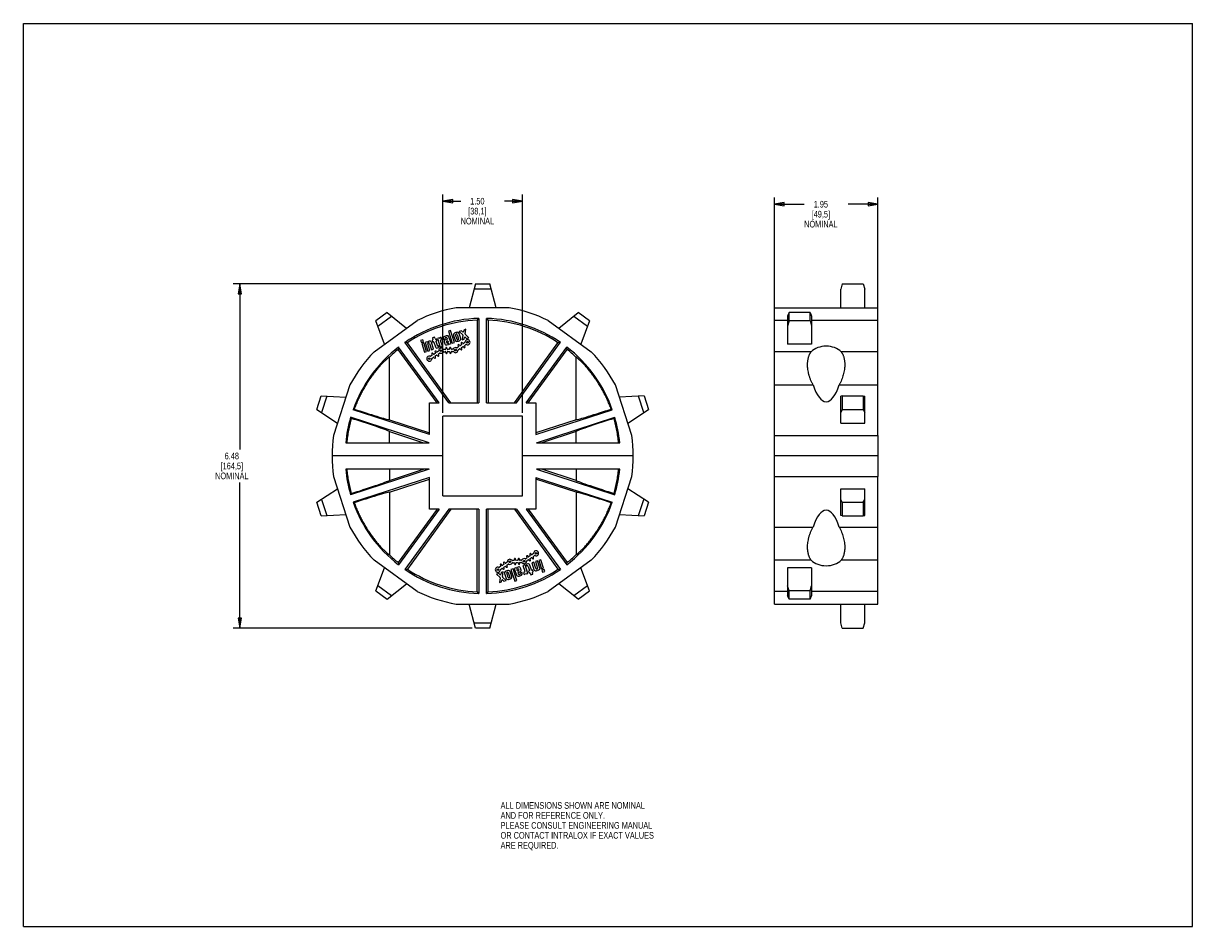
# Model space of a CAD drawing. Header units: inches. Extents: x 0 to 22, y 0 to 17.
import ezdxf

# ---------------------------------------------------------------- set-up
doc = ezdxf.new("R2010")
doc.units = ezdxf.units.IN
doc.header["$LTSCALE"] = 1.21
doc.header["$MEASUREMENT"] = 0
doc.layers.get('0').update_dxf_attribs({"linetype": 'CONTINUOUS'})
doc.layers.add('ALL_FEATURES', color=7, linetype='CONTINUOUS')
doc.styles.get("Standard").update_dxf_attribs({"font": 'txt', "width": 0.8})
doc.dimstyles.new('DIMSTYLE_1', dxfattribs={"dimtxt": 0.125, "dimasz": 0.1875, "dimexe": 0.18, "dimexo": 0.0625, "dimgap": 0.09, "dimtad": 0, "dimtih": 1, "dimtoh": 1, "dimzin": 4, "dimdsep": 46, "dimtxsty": 'STANDARD', "dimblk": 'CLOSED', "dimblk1": 'CLOSED', "dimblk2": 'CLOSED', "dimcen": 0.09, "dimadec": 0, "dimazin": 0, "dimtp": 0.01, "dimtm": 0.01, "dimtfac": 1, "dimtofl": 0, "dimtmove": 0, "dimatfit": 3, "dimldrblk": 'CLOSED', "dimfxl": 1, "dimtolj": 1, "dimtzin": 4, "dimarcsym": 0})

# ---------------------------------------------------------------- blocks, each defined once
blk = doc.blocks.new('_CLOSED')
at = {"color": 0, "linetype": 'BYBLOCK'}
for p, q in [((0, 0), (-1, 0.17)), ((-1, 0.17), (-1, -0.17)), ((-1, -0.17), (0, 0)), ((-1, 0), (0, 0))]:
    blk.add_line(p, q, dxfattribs=at)
blk = doc.blocks.new('*D0')
at = {"color": 3, "linetype": 'CONTINUOUS'}
for p, q in [((8.445, 12.097), (3.947, 12.097)), ((4.072, 12.097), (4.072, 8.983)), ((4.072, 5.62), (4.072, 8.358)), ((8.445, 5.62), (3.947, 5.62))]:
    blk.add_line(p, q, dxfattribs=at)
at = {"color": 3, "linetype": 'CONTINUOUS', "xscale": 0.1875, "yscale": 0.1875, "zscale": 0.1875}
for p, rotation in [((4.072, 12.097), 90), ((4.072, 5.62), 270)]:
    blk.add_blockref('_CLOSED', p, dxfattribs=dict(at, rotation=rotation))
at = {"color": 3, "linetype": 'CONTINUOUS', "insert": (3.922, 8.921), "char_height": 0.125, "width": 0.7, "attachment_point": 2, "line_spacing_factor": 0.9}
blk.add_mtext('6.48\\P[164,5]\\PNOMINAL', dxfattribs=at)
blk = doc.blocks.new('*D1')
at = {"color": 3, "linetype": 'CONTINUOUS'}
for p, q in [((14.13, 11.471), (14.13, 13.722)), ((16.08, 11.471), (16.08, 13.722)), ((14.13, 13.597), (14.692, 13.597)), ((16.08, 13.597), (15.517, 13.597))]:
    blk.add_line(p, q, dxfattribs=at)
at = {"color": 3, "linetype": 'CONTINUOUS', "xscale": 0.1875, "yscale": 0.1875, "zscale": 0.1875, "rotation": 180}
blk.add_blockref('_CLOSED', (14.13, 13.597), dxfattribs=at)
at = {"color": 3, "linetype": 'CONTINUOUS', "xscale": 0.1875, "yscale": 0.1875, "zscale": 0.1875}
blk.add_blockref('_CLOSED', (16.08, 13.597), dxfattribs=at)
at = {"color": 3, "linetype": 'CONTINUOUS', "insert": (15.005, 13.659), "char_height": 0.125, "width": 0.7, "attachment_point": 2, "line_spacing_factor": 0.9}
blk.add_mtext('1.95\\P[49,5]\\PNOMINAL', dxfattribs=at)
blk = doc.blocks.new('*D2')
at = {"color": 3, "linetype": 'CONTINUOUS'}
for p, q in [((7.892, 9.671), (7.892, 13.778)), ((7.892, 13.653), (8.229, 13.653)), ((9.392, 13.653), (9.054, 13.653)), ((9.392, 9.671), (9.392, 13.778))]:
    blk.add_line(p, q, dxfattribs=at)
at = {"color": 3, "linetype": 'CONTINUOUS', "xscale": 0.1875, "yscale": 0.1875, "zscale": 0.1875, "rotation": 180}
blk.add_blockref('_CLOSED', (7.892, 13.653), dxfattribs=at)
at = {"color": 3, "linetype": 'CONTINUOUS', "xscale": 0.1875, "yscale": 0.1875, "zscale": 0.1875}
blk.add_blockref('_CLOSED', (9.392, 13.653), dxfattribs=at)
at = {"color": 3, "linetype": 'CONTINUOUS', "insert": (8.542, 13.716), "char_height": 0.125, "width": 0.7, "attachment_point": 2, "line_spacing_factor": 0.9}
blk.add_mtext('1.50\\P[38,1]\\PNOMINAL', dxfattribs=at)

msp = doc.modelspace()

# ---------------------------------------------------------------- linework, layer by layer
at = {"color": 7, "linetype": 'CONTINUOUS'}
for p, q in [((0, 0), (0, 17)), ((0, 17), (22, 17)), ((22, 0), (22, 17)), ((8.508, 12.097), (8.387, 11.647)), ((8.803, 11.997), (8.481, 11.997)), ((8.508, 12.097), (8.776, 12.097)), ((8.897, 11.647), (8.776, 12.097)), ((15.406, 12.097), (15.38, 11.997)), ((15.38, 11.647), (15.38, 11.997)), ((15.406, 12.097), (15.803, 12.097)), ((15.803, 12.097), (15.83, 11.997)), ((15.83, 11.647), (15.83, 11.997)), ((6.847, 11.557), (6.63, 11.399)), ((6.667, 11.303), (6.928, 11.492)), ((6.847, 11.557), (7.209, 11.264)), ((9.142, 11.647), (8.142, 11.647)), ((8.568, 11.448), (8.568, 9.861)), ((8.716, 9.861), (8.716, 11.448)), ((10.075, 11.264), (10.437, 11.557)), ((10.356, 11.492), (10.617, 11.303)), ((10.654, 11.399), (10.437, 11.557)), ((14.13, 9.245), (14.13, 11.647)), ((14.13, 11.647), (16.08, 11.647)), ((14.406, 11.557), (14.38, 11.492)), ((14.38, 11.492), (14.38, 10.964)), ((14.406, 11.399), (14.406, 11.557)), ((14.803, 11.557), (14.406, 11.557)), ((14.803, 11.399), (14.803, 11.557)), ((14.803, 11.557), (14.83, 11.492)), ((14.83, 11.492), (14.83, 10.964)), ((16.08, 9.245), (16.08, 11.647)), ((6.599, 10.82), (7.408, 11.408)), ((6.797, 10.964), (6.63, 11.399)), ((8.288, 11.229), (8.283, 11.201)), ((8.328, 11.242), (8.288, 11.229)), ((8.312, 11.155), (8.328, 11.242)), ((8.536, 11.415), (8.536, 9.861)), ((8.748, 11.415), (8.748, 9.861)), ((9.876, 11.408), (10.685, 10.82)), ((10.654, 11.399), (10.487, 10.964)), ((14.38, 11.408), (14.13, 11.408)), ((14.406, 11.399), (14.38, 11.303)), ((14.803, 11.399), (14.406, 11.399)), ((14.803, 11.399), (14.83, 11.303)), ((16.08, 11.408), (14.83, 11.408)), ((7.515, 11.047), (7.475, 11.034)), ((7.475, 11.034), (7.488, 10.994)), ((7.488, 10.994), (7.528, 11.007)), ((7.528, 11.007), (7.515, 11.047)), ((7.598, 11.005), (7.558, 10.992)), ((7.638, 11.018), (7.619, 11.012)), ((7.699, 11.038), (7.69, 11.035)), ((7.69, 11.035), (7.7, 11.005)), ((7.736, 11.097), (7.696, 11.084)), ((7.696, 11.084), (7.706, 11.053)), ((7.7, 11.005), (7.708, 11.008)), ((7.724, 11), (7.752, 10.911)), ((7.746, 11.066), (7.736, 11.097)), ((7.77, 11.061), (7.761, 11.058)), ((7.789, 10.936), (7.764, 11.013)), ((7.78, 11.031), (7.77, 11.061)), ((7.771, 11.028), (7.78, 11.031)), ((7.824, 11.079), (7.793, 11.068)), ((7.793, 11.068), (7.845, 10.909)), ((7.863, 11.091), (7.845, 11.086)), ((7.885, 10.922), (7.849, 11.03)), ((7.857, 11.045), (7.876, 11.051)), ((7.876, 11.051), (7.863, 11.091)), ((7.897, 11.065), (7.901, 11.05)), ((7.901, 11.05), (7.941, 11.063)), ((7.916, 11.004), (7.928, 10.968)), ((7.967, 11.046), (7.932, 11.035)), ((7.941, 11.063), (7.938, 11.074)), ((7.945, 11.09), (7.952, 11.092)), ((7.966, 10.988), (7.961, 11.004)), ((7.967, 11.084), (7.975, 11.061)), ((7.968, 11.019), (7.975, 11.021)), ((7.99, 11.013), (7.995, 10.998)), ((8.038, 11.217), (7.998, 11.204)), ((7.998, 11.204), (8.07, 10.982)), ((8.047, 10.974), (8.006, 11.101)), ((8.11, 10.995), (8.038, 11.217)), ((8.092, 11.128), (8.122, 11.035)), ((8.161, 11.052), (8.133, 11.138)), ((8.14, 11.153), (8.147, 11.155)), ((8.162, 11.147), (8.19, 11.061)), ((8.183, 11.046), (8.176, 11.044)), ((8.231, 11.071), (8.201, 11.164)), ((8.242, 11.214), (8.202, 11.201)), ((8.202, 11.201), (8.266, 11.14)), ((8.263, 11.195), (8.242, 11.214)), ((8.27, 11.129), (8.254, 11.042)), ((8.254, 11.042), (8.294, 11.055)), ((8.294, 11.055), (8.299, 11.083)), ((8.38, 11.082), (8.316, 11.144)), ((8.319, 11.089), (8.34, 11.069)), ((8.34, 11.069), (8.38, 11.082)), ((7.783, 9.861), (7.054, 10.865)), ((7.822, 9.861), (7.06, 10.909)), ((8.006, 9.861), (7.18, 10.997)), ((8.044, 9.861), (7.225, 10.989)), ((7.535, 10.985), (7.495, 10.972)), ((7.495, 10.972), (7.547, 10.812)), ((7.587, 10.825), (7.535, 10.985)), ((7.547, 10.812), (7.587, 10.825)), ((7.558, 10.992), (7.61, 10.832)), ((7.65, 10.845), (7.61, 10.968)), ((7.61, 10.832), (7.65, 10.845)), ((7.617, 10.984), (7.624, 10.986)), ((7.639, 10.978), (7.679, 10.855)), ((7.719, 10.868), (7.677, 10.998)), ((7.679, 10.855), (7.719, 10.868)), ((7.711, 10.778), (7.704, 10.788)), ((7.748, 10.788), (7.728, 10.775)), ((7.745, 10.815), (7.752, 10.805)), ((7.772, 10.818), (7.765, 10.828)), ((7.809, 10.828), (7.788, 10.815)), ((7.792, 10.891), (7.822, 10.901)), ((7.812, 10.931), (7.804, 10.928)), ((7.811, 10.78), (7.832, 10.793)), ((7.822, 10.901), (7.812, 10.931)), ((7.845, 10.909), (7.885, 10.922)), ((7.936, 10.863), (7.911, 10.862)), ((7.913, 10.82), (7.937, 10.821)), ((7.946, 10.887), (7.947, 10.875)), ((7.95, 10.809), (7.95, 10.797)), ((7.967, 10.948), (7.994, 10.957)), ((7.971, 10.876), (7.97, 10.888)), ((7.974, 10.798), (7.974, 10.81)), ((7.988, 10.983), (7.981, 10.981)), ((8.008, 10.866), (7.984, 10.865)), ((7.985, 10.823), (8.01, 10.824)), ((8.016, 10.964), (8.047, 10.974)), ((8.019, 10.89), (8.019, 10.878)), ((8.022, 10.813), (8.023, 10.801)), ((8.043, 10.88), (8.043, 10.892)), ((8.047, 10.802), (8.046, 10.814)), ((8.08, 10.869), (8.056, 10.868)), ((8.058, 10.826), (8.082, 10.827)), ((8.07, 10.982), (8.11, 10.995)), ((8.182, 10.909), (8.162, 10.896)), ((8.179, 10.936), (8.185, 10.926)), ((8.185, 10.86), (8.205, 10.874)), ((8.205, 10.939), (8.199, 10.949)), ((8.242, 10.949), (8.222, 10.936)), ((8.222, 10.871), (8.228, 10.861)), ((8.239, 10.976), (8.246, 10.966)), ((8.248, 10.874), (8.242, 10.884)), ((8.245, 10.9), (8.266, 10.914)), ((8.266, 10.979), (8.259, 10.989)), ((8.303, 10.989), (8.282, 10.975)), ((8.282, 10.911), (8.289, 10.901)), ((8.309, 10.914), (8.302, 10.924)), ((8.306, 10.94), (8.326, 10.954)), ((9.239, 9.861), (10.059, 10.989)), ((9.278, 9.861), (10.104, 10.997)), ((9.462, 9.861), (10.224, 10.909)), ((9.501, 9.861), (10.23, 10.865)), ((14.822, 10.82), (14.13, 10.82)), ((14.83, 10.964), (14.38, 10.964)), ((16.08, 10.82), (15.387, 10.82)), ((6.886, 9.54), (6.886, 10.72)), ((7.688, 10.748), (7.667, 10.735)), ((7.684, 10.775), (7.691, 10.765)), ((7.69, 10.7), (7.711, 10.713)), ((7.727, 10.71), (7.734, 10.7)), ((7.754, 10.713), (7.748, 10.723)), ((7.751, 10.74), (7.771, 10.753)), ((7.788, 10.75), (7.795, 10.74)), ((7.815, 10.753), (7.808, 10.763)), ((10.398, 9.54), (10.398, 10.72)), ((6.145, 10.196), (5.836, 9.245)), ((11.448, 9.245), (11.139, 10.196)), ((14.13, 10.196), (14.857, 10.196)), ((15.352, 10.196), (16.08, 10.196)), ((5.521, 9.731), (5.604, 9.987)), ((5.604, 9.987), (6.069, 9.963)), ((5.707, 9.982), (5.607, 9.675)), ((11.68, 9.987), (11.215, 9.963)), ((11.676, 9.675), (11.577, 9.982)), ((11.68, 9.987), (11.763, 9.731)), ((15.406, 9.987), (15.38, 9.982)), ((15.38, 9.478), (15.38, 9.982)), ((15.406, 9.987), (15.406, 9.731)), ((15.406, 9.987), (15.803, 9.987)), ((15.803, 9.987), (15.803, 9.731)), ((15.803, 9.987), (15.83, 9.982)), ((15.83, 9.478), (15.83, 9.982)), ((5.521, 9.731), (5.911, 9.478)), ((7.639, 9.262), (6.202, 9.729)), ((7.639, 9.262), (7.639, 9.861)), ((7.639, 9.861), (7.822, 9.861)), ((8.006, 9.861), (8.568, 9.861)), ((8.716, 9.861), (9.278, 9.861)), ((9.462, 9.861), (9.644, 9.861)), ((9.644, 9.861), (9.644, 9.262)), ((9.644, 9.262), (11.081, 9.729)), ((11.373, 9.478), (11.763, 9.731)), ((15.406, 9.731), (15.38, 9.675)), ((15.406, 9.731), (15.803, 9.731)), ((15.803, 9.731), (15.83, 9.675)), ((7.632, 9.108), (6.156, 9.588)), ((6.886, 9.54), (7.639, 9.295)), ((7.892, 8.108), (7.892, 9.608)), ((9.392, 9.608), (7.892, 9.608)), ((9.392, 8.108), (9.392, 9.608)), ((10.398, 9.54), (9.644, 9.295)), ((9.652, 9.108), (11.127, 9.588)), ((15.38, 9.478), (15.83, 9.478)), ((6.886, 9.108), (6.886, 9.318)), ((6.886, 9.318), (7.53, 9.108)), ((10.398, 9.318), (9.754, 9.108)), ((10.398, 9.108), (10.398, 9.318)), ((14.13, 9.245), (16.08, 9.245)), ((6.064, 9.108), (7.632, 9.108)), ((9.652, 9.108), (11.22, 9.108)), ((7.892, 8.858), (5.809, 8.858)), ((11.475, 8.858), (9.392, 8.858)), ((7.632, 8.608), (6.064, 8.608)), ((7.632, 8.608), (6.156, 8.129)), ((6.886, 8.608), (6.886, 8.399)), ((6.886, 8.399), (7.53, 8.608)), ((11.22, 8.608), (9.652, 8.608)), ((9.652, 8.608), (11.127, 8.129)), ((10.398, 8.399), (9.754, 8.608)), ((10.398, 8.608), (10.398, 8.399)), ((5.836, 8.472), (6.145, 7.521)), ((7.639, 8.454), (6.202, 7.987)), ((6.886, 8.177), (7.639, 8.421)), ((7.639, 7.856), (7.639, 8.454)), ((9.644, 8.454), (11.081, 7.987)), ((9.644, 8.454), (9.644, 7.856)), ((10.398, 8.177), (9.644, 8.421)), ((11.139, 7.521), (11.448, 8.472)), ((14.13, 6.07), (14.13, 8.472)), ((14.13, 8.472), (16.08, 8.472)), ((16.08, 6.07), (16.08, 8.472)), ((5.521, 7.986), (5.911, 8.239)), ((6.886, 8.177), (6.886, 6.997)), ((10.398, 8.177), (10.398, 6.997)), ((11.763, 7.986), (11.373, 8.239)), ((15.38, 8.239), (15.83, 8.239)), ((15.38, 7.735), (15.38, 8.239)), ((15.83, 7.735), (15.83, 8.239)), ((5.604, 7.73), (5.521, 7.986)), ((5.607, 8.042), (5.707, 7.735)), ((7.892, 8.108), (9.392, 8.108)), ((11.577, 7.735), (11.676, 8.042)), ((11.763, 7.986), (11.68, 7.73)), ((15.406, 7.986), (15.38, 8.042)), ((15.406, 7.986), (15.803, 7.986)), ((15.406, 7.986), (15.406, 7.73)), ((15.803, 7.986), (15.83, 8.042)), ((15.803, 7.986), (15.803, 7.73)), ((5.604, 7.73), (6.069, 7.754)), ((7.783, 7.856), (7.054, 6.852)), ((7.822, 7.856), (7.06, 6.807)), ((8.006, 7.856), (7.18, 6.72)), ((8.044, 7.856), (7.225, 6.728)), ((7.822, 7.856), (7.639, 7.856)), ((8.568, 7.856), (8.006, 7.856)), ((8.536, 6.302), (8.536, 7.856)), ((8.568, 7.856), (8.568, 6.269)), ((9.278, 7.856), (8.716, 7.856)), ((8.716, 6.269), (8.716, 7.856)), ((8.748, 6.302), (8.748, 7.856)), ((9.239, 7.856), (10.059, 6.728)), ((9.278, 7.856), (10.104, 6.72)), ((9.644, 7.856), (9.462, 7.856)), ((9.462, 7.856), (10.224, 6.807)), ((9.501, 7.856), (10.23, 6.852)), ((11.215, 7.754), (11.68, 7.73)), ((15.406, 7.73), (15.38, 7.735)), ((15.406, 7.73), (15.803, 7.73)), ((15.803, 7.73), (15.83, 7.735)), ((14.13, 7.521), (14.857, 7.521)), ((15.352, 7.521), (16.08, 7.521)), ((7.408, 6.309), (6.599, 6.897)), ((9.035, 6.843), (9.042, 6.833)), ((9.062, 6.846), (9.056, 6.856)), ((9.099, 6.856), (9.079, 6.843)), ((9.102, 6.808), (9.122, 6.821)), ((9.226, 6.891), (9.202, 6.89)), ((9.204, 6.848), (9.228, 6.849)), ((9.237, 6.915), (9.238, 6.903)), ((9.241, 6.837), (9.241, 6.825)), ((9.262, 6.904), (9.261, 6.916)), ((9.265, 6.826), (9.264, 6.838)), ((9.299, 6.894), (9.274, 6.893)), ((9.276, 6.851), (9.3, 6.852)), ((9.309, 6.918), (9.31, 6.906)), ((9.313, 6.841), (9.313, 6.829)), ((9.334, 6.907), (9.333, 6.919)), ((9.337, 6.83), (9.337, 6.842)), ((9.371, 6.897), (9.347, 6.896)), ((9.348, 6.854), (9.373, 6.855)), ((9.473, 6.937), (9.452, 6.923)), ((9.492, 6.825), (9.462, 6.816)), ((9.469, 6.964), (9.476, 6.954)), ((9.475, 6.888), (9.496, 6.902)), ((9.496, 6.967), (9.489, 6.977)), ((9.512, 6.899), (9.519, 6.889)), ((9.533, 6.977), (9.513, 6.963)), ((9.53, 7.004), (9.536, 6.994)), ((9.539, 6.902), (9.532, 6.912)), ((9.536, 6.928), (9.556, 6.942)), ((9.556, 7.007), (9.55, 7.017)), ((9.605, 6.862), (9.565, 6.849)), ((9.565, 6.849), (9.607, 6.719)), ((9.593, 7.017), (9.573, 7.003)), ((9.573, 6.939), (9.579, 6.929)), ((9.599, 6.942), (9.593, 6.952)), ((9.596, 6.968), (9.617, 6.982)), ((9.645, 6.739), (9.605, 6.862)), ((9.674, 6.885), (9.634, 6.872)), ((9.634, 6.872), (9.674, 6.748)), ((9.726, 6.725), (9.674, 6.885)), ((9.737, 6.905), (9.697, 6.892)), ((9.697, 6.892), (9.749, 6.732)), ((9.789, 6.745), (9.737, 6.905)), ((10.685, 6.897), (9.876, 6.309)), ((14.822, 6.897), (14.13, 6.897)), ((16.08, 6.897), (15.387, 6.897)), ((6.63, 6.318), (6.797, 6.753)), ((8.944, 6.647), (8.904, 6.634)), ((8.904, 6.634), (8.968, 6.573)), ((8.965, 6.628), (8.944, 6.647)), ((8.978, 6.776), (8.958, 6.763)), ((8.975, 6.803), (8.982, 6.793)), ((8.981, 6.728), (9.001, 6.741)), ((8.99, 6.662), (8.985, 6.634)), ((9.03, 6.675), (8.99, 6.662)), ((9.002, 6.806), (8.995, 6.816)), ((9.014, 6.588), (9.03, 6.675)), ((9.039, 6.816), (9.018, 6.803)), ((9.018, 6.738), (9.025, 6.728)), ((9.045, 6.741), (9.038, 6.751)), ((9.041, 6.768), (9.062, 6.781)), ((9.052, 6.646), (9.083, 6.553)), ((9.079, 6.778), (9.085, 6.768)), ((9.121, 6.569), (9.094, 6.656)), ((9.105, 6.781), (9.099, 6.791)), ((9.101, 6.671), (9.108, 6.673)), ((9.123, 6.665), (9.151, 6.579)), ((9.192, 6.588), (9.162, 6.682)), ((9.214, 6.735), (9.174, 6.722)), ((9.174, 6.722), (9.246, 6.5)), ((9.286, 6.513), (9.214, 6.735)), ((9.268, 6.753), (9.237, 6.742)), ((9.237, 6.742), (9.278, 6.616)), ((9.317, 6.768), (9.289, 6.76)), ((9.294, 6.704), (9.289, 6.719)), ((9.296, 6.734), (9.303, 6.736)), ((9.316, 6.698), (9.309, 6.696)), ((9.317, 6.633), (9.309, 6.656)), ((9.317, 6.671), (9.352, 6.682)), ((9.318, 6.729), (9.323, 6.713)), ((9.339, 6.627), (9.332, 6.625)), ((9.383, 6.667), (9.343, 6.654)), ((9.343, 6.654), (9.346, 6.642)), ((9.368, 6.712), (9.356, 6.748)), ((9.387, 6.652), (9.383, 6.667)), ((9.439, 6.808), (9.399, 6.795)), ((9.399, 6.795), (9.434, 6.687)), ((9.427, 6.672), (9.408, 6.666)), ((9.408, 6.666), (9.421, 6.626)), ((9.421, 6.626), (9.438, 6.631)), ((9.491, 6.648), (9.439, 6.808)), ((9.46, 6.638), (9.491, 6.648)), ((9.462, 6.816), (9.472, 6.786)), ((9.472, 6.786), (9.48, 6.788)), ((9.495, 6.781), (9.52, 6.704)), ((9.513, 6.689), (9.504, 6.686)), ((9.504, 6.686), (9.514, 6.656)), ((9.514, 6.656), (9.522, 6.659)), ((9.56, 6.717), (9.532, 6.805)), ((9.538, 6.651), (9.548, 6.62)), ((9.548, 6.62), (9.588, 6.633)), ((9.584, 6.712), (9.575, 6.709)), ((9.588, 6.633), (9.578, 6.664)), ((9.594, 6.682), (9.584, 6.712)), ((9.585, 6.679), (9.594, 6.682)), ((9.646, 6.699), (9.665, 6.705)), ((9.667, 6.733), (9.66, 6.731)), ((9.686, 6.712), (9.726, 6.725)), ((9.749, 6.732), (9.789, 6.745)), ((9.796, 6.722), (9.756, 6.709)), ((9.756, 6.709), (9.769, 6.669)), ((9.769, 6.669), (9.809, 6.682)), ((9.809, 6.682), (9.796, 6.722)), ((10.654, 6.318), (10.487, 6.753)), ((14.83, 6.753), (14.38, 6.753)), ((14.38, 6.753), (14.38, 6.225)), ((14.83, 6.753), (14.83, 6.225)), ((6.928, 6.225), (6.667, 6.414)), ((6.847, 6.16), (7.209, 6.453)), ((8.972, 6.562), (8.956, 6.475)), ((8.956, 6.475), (8.996, 6.488)), ((8.996, 6.488), (9.001, 6.516)), ((9.082, 6.515), (9.018, 6.577)), ((9.021, 6.522), (9.042, 6.502)), ((9.042, 6.502), (9.082, 6.515)), ((9.143, 6.564), (9.137, 6.562)), ((9.246, 6.5), (9.286, 6.513)), ((10.437, 6.16), (10.075, 6.453)), ((10.617, 6.414), (10.356, 6.225)), ((14.406, 6.318), (14.38, 6.414)), ((14.803, 6.318), (14.83, 6.414)), ((6.63, 6.318), (6.847, 6.16)), ((10.437, 6.16), (10.654, 6.318)), ((14.38, 6.309), (14.13, 6.309)), ((14.406, 6.16), (14.38, 6.225)), ((14.803, 6.318), (14.406, 6.318)), ((14.406, 6.16), (14.406, 6.318)), ((14.803, 6.16), (14.803, 6.318)), ((14.803, 6.16), (14.83, 6.225)), ((16.08, 6.309), (14.83, 6.309)), ((8.142, 6.07), (9.142, 6.07)), ((8.508, 5.62), (8.387, 6.07)), ((8.776, 5.62), (8.897, 6.07)), ((14.13, 6.07), (16.08, 6.07)), ((14.803, 6.16), (14.406, 6.16)), ((15.38, 5.72), (15.38, 6.07)), ((15.83, 5.72), (15.83, 6.07)), ((8.481, 5.72), (8.803, 5.72)), ((15.406, 5.62), (15.38, 5.72)), ((15.803, 5.62), (15.83, 5.72)), ((8.776, 5.62), (8.508, 5.62)), ((15.406, 5.62), (15.803, 5.62)), ((0, 0), (22, 0))]:
    msp.add_line(p, q, dxfattribs=at)
for centre in [(8.356, 10.999), (7.862, 10.839), (8.131, 10.85), (7.637, 10.69), (9.647, 7.027), (9.153, 6.866), (9.422, 6.878), (8.928, 6.718)]:
    msp.add_circle(centre, 0.0158, dxfattribs=at)
for centre, radius, start, end in [((8.642, 8.858), 2.59, 91.6471, 124.3529), ((8.642, 8.858), 2.833, 100.1664, 115.8336), ((13.709, 6.452), 7.169, 135.8233, 136.1849), ((3.575, 6.452), 7.169, 43.8151, 44.1767), ((8.642, 8.858), 2.59, 55.6471, 88.3529), ((8.642, 8.858), 2.833, 64.1664, 79.8336), ((8.642, 8.858), 2.559, 92.3714, 123.6286), ((8.642, 8.858), 2.559, 56.3714, 87.6286), ((7.604, 11.015), 0.012, 239.7591, 321.5918), ((7.623, 11), 0.012, 108, 141.5918), ((7.647, 10.988), 0.0312, 18, 108), ((7.695, 11.049), 0.012, 288, 18), ((7.712, 10.996), 0.012, 18, 108), ((7.758, 11.07), 0.012, 198, 288), ((7.775, 11.017), 0.012, 108, 198), ((7.83, 11.089), 0.012, 239.7591, 321.5918), ((7.849, 11.074), 0.012, 108, 141.5918), ((7.861, 11.034), 0.012, 108, 198), ((7.926, 11.075), 0.0312, 123.1831, 198), ((7.981, 10.99), 0.132, 92.8169, 123.1831), ((7.939, 11.012), 0.024, 108, 198), ((7.949, 11.078), 0.012, 108, 198), ((7.956, 11.08), 0.012, 18, 108), ((7.972, 11.007), 0.012, 108, 198), ((7.963, 11.058), 0.012, 288, 18), ((7.976, 11.091), 0.0312, 18, 92.8169), ((7.979, 11.01), 0.012, 18, 108), ((8.121, 11.138), 0.0312, 123.1831, 198), ((8.177, 11.054), 0.132, 92.8169, 123.1831), ((8.152, 11.045), 0.0312, 198, 272.8169), ((8.144, 11.142), 0.012, 108, 198), ((8.151, 11.144), 0.012, 18, 108), ((8.147, 11.146), 0.132, 272.8169, 303.1831), ((8.172, 11.055), 0.012, 198, 288), ((8.172, 11.154), 0.0312, 18, 92.8169), ((8.179, 11.058), 0.012, 288, 18), ((8.202, 11.061), 0.0312, 303.1831, 18), ((8.271, 11.203), 0.012, 226.1786, 349.8214), ((8.258, 11.131), 0.012, 349.8214, 46.1786), ((8.311, 11.08), 0.012, 46.1786, 169.8214), ((8.356, 10.999), 0.048, 246.8529, 180.1189), ((8.324, 11.153), 0.012, 169.8214, 226.1786), ((8.642, 8.858), 2.833, 136.1664, 151.8336), ((8.642, 8.858), 2.59, 127.6471, 160.3529), ((8.642, 8.858), 2.559, 128.3714, 133.3224), ((14.134, 9.893), 7.147, 171.8227, 172.1854), ((5.961, 3.955), 7.147, 79.8146, 80.1773), ((7.621, 10.972), 0.012, 108, 198), ((7.628, 10.974), 0.012, 18, 108), ((7.694, 10.782), 0.012, 33.4859, 213.4859), ((7.755, 10.822), 0.012, 33.4859, 213.4859), ((7.742, 10.798), 0.012, 303.4859, 33.4859), ((7.782, 10.921), 0.0312, 198, 288), ((7.782, 10.825), 0.012, 213.4859, 303.4859), ((7.8, 10.94), 0.012, 198, 288), ((7.802, 10.838), 0.012, 303.4859, 0.1189), ((7.862, 10.839), 0.048, 35.8811, 180.1189), ((7.838, 10.783), 0.012, 66.8529, 123.4859), ((7.862, 10.839), 0.048, 246.8529, 329.1471), ((7.911, 10.874), 0.012, 215.8811, 272.5141), ((7.913, 10.808), 0.012, 92.5141, 149.1471), ((7.958, 10.978), 0.0312, 198, 288), ((7.935, 10.875), 0.012, 272.5141, 2.5141), ((7.938, 10.809), 0.012, 2.5141, 92.5141), ((7.958, 10.888), 0.012, 2.5141, 182.5141), ((7.962, 10.798), 0.012, 182.5141, 2.5141), ((7.977, 10.992), 0.012, 198, 288), ((7.983, 10.877), 0.012, 182.5141, 272.5141), ((7.986, 10.811), 0.012, 92.5141, 182.5141), ((7.984, 10.994), 0.012, 288, 18), ((7.991, 10.969), 0.012, 288, 321.5918), ((8.01, 10.954), 0.012, 59.7591, 141.5918), ((8.007, 10.878), 0.012, 272.5141, 2.5141), ((8.01, 10.812), 0.012, 2.5141, 92.5141), ((8.031, 10.891), 0.012, 2.5141, 182.5141), ((8.035, 10.801), 0.012, 182.5141, 2.5141), ((8.055, 10.88), 0.012, 182.5141, 272.5141), ((8.058, 10.814), 0.012, 92.5141, 182.5141), ((8.08, 10.881), 0.012, 272.5141, 329.1471), ((8.083, 10.815), 0.012, 35.8811, 92.5141), ((8.131, 10.85), 0.048, 66.8529, 149.1471), ((8.131, 10.85), 0.048, 215.8811, 0.1189), ((8.155, 10.906), 0.012, 246.8529, 303.4859), ((8.189, 10.942), 0.012, 33.4859, 213.4859), ((8.191, 10.85), 0.012, 123.4859, 180.1189), ((8.175, 10.919), 0.012, 303.4859, 33.4859), ((8.215, 10.946), 0.012, 213.4859, 303.4859), ((8.212, 10.864), 0.012, 33.4859, 123.4859), ((8.238, 10.867), 0.012, 213.4859, 33.4859), ((8.249, 10.982), 0.012, 33.4859, 213.4859), ((8.252, 10.89), 0.012, 123.4859, 213.4859), ((8.236, 10.959), 0.012, 303.4859, 33.4859), ((8.276, 10.985), 0.012, 213.4859, 303.4859), ((8.272, 10.904), 0.012, 33.4859, 123.4859), ((8.299, 10.907), 0.012, 213.4859, 33.4859), ((8.312, 10.93), 0.012, 123.4859, 213.4859), ((8.296, 10.999), 0.012, 303.4859, 0.1189), ((8.333, 10.944), 0.012, 66.8529, 123.4859), ((11.323, 3.955), 7.147, 99.8227, 100.1854), ((3.15, 9.893), 7.147, 7.8146, 8.1773), ((8.642, 8.858), 2.59, 19.6471, 52.3529), ((8.642, 8.858), 2.559, 46.6776, 51.6286), ((8.642, 8.858), 2.833, 28.1664, 43.8336), ((7.637, 10.69), 0.048, 66.8529, 0.1189), ((7.661, 10.745), 0.012, 246.8529, 303.4859), ((7.697, 10.69), 0.012, 123.4859, 180.1189), ((7.681, 10.758), 0.012, 303.4859, 33.4859), ((7.721, 10.785), 0.012, 213.4859, 303.4859), ((7.717, 10.703), 0.012, 33.4859, 123.4859), ((7.744, 10.707), 0.012, 213.4859, 33.4859), ((7.758, 10.73), 0.012, 123.4859, 213.4859), ((7.778, 10.743), 0.012, 33.4859, 123.4859), ((7.805, 10.747), 0.012, 213.4859, 33.4859), ((7.818, 10.77), 0.012, 123.4859, 213.4859), ((9.375, 3.274), 7.193, 115.9752, 116.1766), ((7.908, 3.274), 7.193, 63.8234, 64.0248), ((8.642, 8.858), 2.59, 163.6471, 174.4616), ((12.516, 12.944), 7.191, 207.8234, 208.0345), ((4.768, 12.944), 7.191, 331.9655, 332.1766), ((8.642, 8.858), 2.59, 5.5384, 16.3529), ((8.642, 8.858), 2.59, 185.5384, 196.3529), ((8.642, 8.858), 2.59, 343.6471, 354.4616), ((12.516, 4.773), 7.191, 151.9655, 152.1766), ((4.768, 4.773), 7.191, 27.8234, 28.0345), ((9.375, 14.443), 7.193, 243.8234, 244.0248), ((8.642, 8.858), 2.59, 199.6471, 232.3529), ((8.642, 8.858), 2.59, 307.6471, 340.3529), ((7.908, 14.443), 7.193, 295.9752, 296.1766), ((8.642, 8.858), 2.833, 208.1664, 223.8336), ((8.642, 8.858), 2.833, 316.1664, 331.8336), ((9.647, 7.027), 0.048, 246.8529, 180.1189), ((8.642, 8.858), 2.559, 226.6776, 231.6286), ((14.134, 7.824), 7.147, 187.8146, 188.1773), ((8.985, 6.81), 0.012, 33.4859, 213.4859), ((9.045, 6.85), 0.012, 33.4859, 213.4859), ((9.032, 6.826), 0.012, 303.4859, 33.4859), ((9.072, 6.853), 0.012, 213.4859, 303.4859), ((9.093, 6.866), 0.012, 303.4859, 0.1189), ((9.153, 6.866), 0.048, 35.8811, 180.1189), ((9.129, 6.811), 0.012, 66.8529, 123.4859), ((9.153, 6.866), 0.048, 246.8529, 329.1471), ((9.201, 6.902), 0.012, 215.8811, 272.5141), ((9.204, 6.836), 0.012, 92.5141, 149.1471), ((9.226, 6.903), 0.012, 272.5141, 2.5141), ((9.229, 6.837), 0.012, 2.5141, 92.5141), ((9.249, 6.916), 0.012, 2.5141, 182.5141), ((9.253, 6.826), 0.012, 182.5141, 2.5141), ((9.274, 6.905), 0.012, 182.5141, 272.5141), ((9.276, 6.839), 0.012, 92.5141, 182.5141), ((9.298, 6.906), 0.012, 272.5141, 2.5141), ((9.301, 6.84), 0.012, 2.5141, 92.5141), ((9.321, 6.919), 0.012, 2.5141, 182.5141), ((9.325, 6.829), 0.012, 182.5141, 2.5141), ((9.346, 6.908), 0.012, 182.5141, 272.5141), ((9.349, 6.842), 0.012, 92.5141, 182.5141), ((9.37, 6.909), 0.012, 272.5141, 329.1471), ((9.373, 6.843), 0.012, 35.8811, 92.5141), ((9.422, 6.878), 0.048, 66.8529, 149.1471), ((9.422, 6.878), 0.048, 215.8811, 0.1189), ((9.446, 6.933), 0.012, 246.8529, 303.4859), ((9.479, 6.97), 0.012, 33.4859, 213.4859), ((9.482, 6.878), 0.012, 123.4859, 180.1189), ((9.466, 6.947), 0.012, 303.4859, 33.4859), ((9.502, 6.796), 0.0312, 18, 108), ((9.506, 6.973), 0.012, 213.4859, 303.4859), ((9.502, 6.892), 0.012, 33.4859, 123.4859), ((9.529, 6.895), 0.012, 213.4859, 33.4859), ((9.54, 7.01), 0.012, 33.4859, 213.4859), ((9.542, 6.918), 0.012, 123.4859, 213.4859), ((9.526, 6.987), 0.012, 303.4859, 33.4859), ((9.566, 7.013), 0.012, 213.4859, 303.4859), ((9.563, 6.932), 0.012, 33.4859, 123.4859), ((9.589, 6.935), 0.012, 213.4859, 33.4859), ((9.603, 6.958), 0.012, 123.4859, 213.4859), ((9.587, 7.027), 0.012, 303.4859, 0.1189), ((9.623, 6.972), 0.012, 66.8529, 123.4859), ((3.15, 7.824), 7.147, 351.8227, 352.1854), ((8.642, 8.858), 2.559, 308.3714, 313.3224), ((5.961, 13.762), 7.147, 279.8227, 280.1854), ((8.642, 8.858), 2.59, 235.6471, 268.3529), ((8.642, 8.858), 2.559, 236.3714, 267.6286), ((8.642, 8.858), 2.59, 271.6471, 304.3529), ((8.642, 8.858), 2.559, 272.3714, 303.6286), ((8.928, 6.718), 0.048, 66.8529, 0.1189), ((8.951, 6.773), 0.012, 246.8529, 303.4859), ((8.973, 6.636), 0.012, 226.1786, 349.8214), ((8.988, 6.718), 0.012, 123.4859, 180.1189), ((8.972, 6.786), 0.012, 303.4859, 33.4859), ((9.008, 6.731), 0.012, 33.4859, 123.4859), ((9.012, 6.813), 0.012, 213.4859, 303.4859), ((9.035, 6.735), 0.012, 213.4859, 33.4859), ((9.048, 6.758), 0.012, 123.4859, 213.4859), ((9.082, 6.656), 0.0312, 123.1831, 198), ((9.069, 6.771), 0.012, 33.4859, 123.4859), ((9.137, 6.571), 0.132, 92.8169, 123.1831), ((9.095, 6.775), 0.012, 213.4859, 33.4859), ((9.105, 6.659), 0.012, 108, 198), ((9.109, 6.798), 0.012, 123.4859, 213.4859), ((9.112, 6.661), 0.012, 18, 108), ((9.132, 6.672), 0.0312, 18, 92.8169), ((9.274, 6.763), 0.012, 239.7591, 321.5918), ((9.308, 6.626), 0.0312, 198, 272.8169), ((9.293, 6.748), 0.012, 108, 141.5918), ((9.3, 6.723), 0.012, 108, 198), ((9.305, 6.707), 0.012, 198, 288), ((9.307, 6.725), 0.012, 18, 108), ((9.321, 6.659), 0.012, 108, 198), ((9.303, 6.727), 0.132, 272.8169, 303.1831), ((9.312, 6.709), 0.012, 288, 18), ((9.326, 6.739), 0.0312, 18, 108), ((9.328, 6.636), 0.012, 198, 288), ((9.335, 6.639), 0.012, 288, 18), ((9.345, 6.705), 0.024, 288, 18), ((9.358, 6.642), 0.0312, 303.1831, 18), ((9.423, 6.683), 0.012, 288, 18), ((9.435, 6.643), 0.012, 288, 321.5918), ((9.454, 6.628), 0.012, 59.7591, 141.5918), ((9.484, 6.777), 0.012, 18, 108), ((9.509, 6.7), 0.012, 288, 18), ((9.526, 6.647), 0.012, 18, 108), ((9.572, 6.72), 0.012, 198, 288), ((9.589, 6.668), 0.012, 108, 198), ((9.637, 6.729), 0.0312, 198, 288), ((9.656, 6.742), 0.012, 198, 288), ((9.661, 6.716), 0.012, 288, 321.5918), ((9.663, 6.745), 0.012, 288, 18), ((9.68, 6.701), 0.012, 59.7591, 141.5918), ((11.323, 13.762), 7.147, 259.8146, 260.1773), ((8.96, 6.564), 0.012, 349.8214, 46.1786), ((9.013, 6.513), 0.012, 46.1786, 169.8214), ((9.026, 6.586), 0.012, 169.8214, 226.1786), ((9.112, 6.563), 0.0312, 198, 272.8169), ((9.107, 6.663), 0.132, 272.8169, 303.1831), ((9.133, 6.573), 0.012, 198, 288), ((9.14, 6.575), 0.012, 288, 18), ((9.163, 6.579), 0.0312, 303.1831, 18), ((8.642, 8.858), 2.833, 244.1664, 259.8336), ((13.709, 11.265), 7.169, 223.8151, 224.1767), ((3.575, 11.265), 7.169, 315.8233, 316.1849), ((8.642, 8.858), 2.833, 280.1664, 295.8336)]:
    msp.add_arc(centre, radius, start, end, dxfattribs=at)
for centre, major_axis, ratio, start_param, end_param in [((15.105, 10.67), (0.35, 0), 0.726543, 0.631377, 2.510216), ((15.105, 10.957), (0, 1.077), 0.32492, 2.355398, 3.927787), ((6.392, 9.704), (0.5, -0.163), 0.033208, -1.900113, -0.139766), ((10.892, 9.704), (0.5, 0.163), 0.033208, -3.001827, -1.241479), ((6.392, 9.475), (0.5, -0.163), 0.033208, 0.161371, 2.044156), ((10.892, 9.475), (0.5, 0.163), 0.033208, 1.097437, 2.980222), ((6.392, 8.241), (0.5, 0.163), 0.033208, -2.044156, -0.161371), ((10.892, 8.241), (0.5, -0.163), 0.033208, -2.980222, -1.097437), ((6.392, 8.013), (0.5, 0.163), 0.033208, 0.139766, 1.900113), ((10.892, 8.013), (0.5, -0.163), 0.033208, 1.241479, 3.001827), ((15.105, 6.76), (0, 1.077), 0.32492, 5.496991, 7.06938), ((15.105, 7.047), (0.35, 0), 0.726543, -2.510216, -0.631377)]:
    msp.add_ellipse(centre, major_axis=major_axis, ratio=ratio, start_param=start_param, end_param=end_param, dxfattribs=at)
for points, knots in [([(14.755, 10.58), (14.755, 10.59), (14.755, 10.606), (14.757, 10.628), (14.759, 10.649), (14.763, 10.675), (14.77, 10.706), (14.777, 10.731), (14.785, 10.751), (14.791, 10.765), (14.797, 10.779), (14.805, 10.793), (14.813, 10.807), (14.819, 10.816), (14.822, 10.82)], [0, 0, 0, 0, 0.127279, 0.190438, 0.253301, 0.378234, 0.502369, 0.626072, 0.687918, 0.749843, 0.811923, 0.874247, 0.93691, 1, 1, 1, 1]), ([(15.387, 10.82), (15.39, 10.816), (15.396, 10.807), (15.404, 10.793), (15.412, 10.779), (15.419, 10.765), (15.425, 10.751), (15.432, 10.731), (15.44, 10.706), (15.447, 10.675), (15.45, 10.649), (15.453, 10.628), (15.454, 10.606), (15.455, 10.59), (15.455, 10.579)], [0, 0, 0, 0, 0.063092, 0.125757, 0.188082, 0.250162, 0.312085, 0.37393, 0.49763, 0.621762, 0.746695, 0.809558, 0.872718, 1, 1, 1, 1]), ([(6.886, 10.72), (6.886, 10.72), (6.884, 10.719), (6.883, 10.718), (6.88, 10.716), (6.878, 10.714), (6.875, 10.712), (6.872, 10.709), (6.866, 10.705), (6.859, 10.699), (6.852, 10.693), (6.843, 10.685), (6.834, 10.677), (6.825, 10.669), (6.811, 10.656), (6.793, 10.639), (6.77, 10.616), (6.746, 10.592), (6.721, 10.565), (6.696, 10.538), (6.67, 10.508), (6.645, 10.478), (6.619, 10.447), (6.585, 10.403), (6.543, 10.347), (6.494, 10.277), (6.448, 10.205), (6.404, 10.131), (6.363, 10.055), (6.324, 9.978), (6.288, 9.9), (6.255, 9.821), (6.235, 9.767), (6.225, 9.74)], [0, 0, 0, 0, 0.001716, 0.003687, 0.005909, 0.008381, 0.011098, 0.014058, 0.020687, 0.028231, 0.036647, 0.045892, 0.055919, 0.066679, 0.078124, 0.102876, 0.129805, 0.158567, 0.188856, 0.220401, 0.252972, 0.28637, 0.320432, 0.35502, 0.425338, 0.496637, 0.568463, 0.640519, 0.712619, 0.784655, 0.856571, 0.928351, 1, 1, 1, 1]), ([(11.059, 9.74), (11.049, 9.767), (11.029, 9.821), (10.996, 9.9), (10.96, 9.978), (10.921, 10.055), (10.88, 10.131), (10.836, 10.205), (10.79, 10.277), (10.741, 10.347), (10.699, 10.403), (10.665, 10.447), (10.639, 10.478), (10.613, 10.508), (10.588, 10.538), (10.562, 10.565), (10.538, 10.592), (10.514, 10.616), (10.491, 10.639), (10.473, 10.656), (10.459, 10.669), (10.45, 10.677), (10.441, 10.685), (10.432, 10.693), (10.425, 10.699), (10.418, 10.705), (10.412, 10.709), (10.408, 10.712), (10.406, 10.714), (10.404, 10.716), (10.401, 10.718), (10.399, 10.719), (10.398, 10.72), (10.398, 10.72)], [0, 0, 0, 0, 0.071649, 0.143429, 0.215345, 0.287381, 0.359481, 0.431537, 0.503363, 0.574662, 0.644979, 0.679568, 0.71363, 0.747028, 0.779599, 0.811144, 0.841433, 0.870195, 0.897124, 0.921876, 0.933321, 0.944081, 0.954108, 0.963353, 0.971769, 0.979313, 0.985942, 0.988902, 0.991619, 0.994091, 0.996313, 0.998284, 1, 1, 1, 1]), ([(14.857, 10.196), (14.853, 10.203), (14.845, 10.219), (14.833, 10.243), (14.823, 10.267), (14.813, 10.291), (14.804, 10.315), (14.796, 10.339), (14.788, 10.364), (14.781, 10.388), (14.775, 10.412), (14.768, 10.444), (14.761, 10.484), (14.756, 10.532), (14.755, 10.564), (14.755, 10.58)], [0, 0, 0, 0, 0.066282, 0.132081, 0.197387, 0.262199, 0.326515, 0.390327, 0.453631, 0.516421, 0.578692, 0.640442, 0.762356, 0.882186, 1, 1, 1, 1]), ([(15.455, 10.579), (15.455, 10.564), (15.454, 10.54), (15.451, 10.508), (15.447, 10.476), (15.44, 10.436), (15.428, 10.388), (15.414, 10.339), (15.396, 10.291), (15.376, 10.243), (15.361, 10.211), (15.352, 10.196)], [0, 0, 0, 0, 0.117815, 0.177481, 0.237663, 0.359582, 0.483599, 0.60969, 0.737815, 0.867929, 1, 1, 1, 1]), ([(6.169, 9.564), (6.158, 9.527), (6.139, 9.452), (6.116, 9.339), (6.097, 9.224), (6.088, 9.147), (6.084, 9.108)], [0, 0, 0, 0, 0.249458, 0.499142, 0.749282, 1, 1, 1, 1]), ([(11.2, 9.108), (11.196, 9.147), (11.187, 9.224), (11.168, 9.339), (11.145, 9.452), (11.125, 9.527), (11.115, 9.564)], [0, 0, 0, 0, 0.250718, 0.500857, 0.75054, 1, 1, 1, 1]), ([(6.084, 8.608), (6.088, 8.57), (6.097, 8.493), (6.116, 8.378), (6.139, 8.265), (6.158, 8.19), (6.169, 8.153)], [0, 0, 0, 0, 0.250718, 0.500857, 0.75054, 1, 1, 1, 1]), ([(11.115, 8.153), (11.125, 8.19), (11.145, 8.265), (11.168, 8.378), (11.187, 8.493), (11.196, 8.57), (11.2, 8.608)], [0, 0, 0, 0, 0.249458, 0.499142, 0.749282, 1, 1, 1, 1]), ([(6.225, 7.976), (6.235, 7.95), (6.255, 7.896), (6.288, 7.817), (6.324, 7.739), (6.363, 7.662), (6.404, 7.586), (6.448, 7.512), (6.494, 7.44), (6.543, 7.37), (6.585, 7.314), (6.619, 7.27), (6.645, 7.239), (6.67, 7.208), (6.696, 7.179), (6.721, 7.151), (6.746, 7.125), (6.77, 7.101), (6.793, 7.078), (6.811, 7.061), (6.825, 7.048), (6.834, 7.039), (6.843, 7.031), (6.852, 7.024), (6.859, 7.018), (6.866, 7.012), (6.872, 7.008), (6.875, 7.005), (6.878, 7.003), (6.88, 7.001), (6.883, 6.999), (6.884, 6.998), (6.886, 6.997), (6.886, 6.997)], [0, 0, 0, 0, 0.071649, 0.143429, 0.215345, 0.287381, 0.359481, 0.431537, 0.503363, 0.574662, 0.644979, 0.679568, 0.71363, 0.747028, 0.779599, 0.811144, 0.841433, 0.870195, 0.897124, 0.921876, 0.933321, 0.944081, 0.954108, 0.963353, 0.971769, 0.979313, 0.985942, 0.988902, 0.991619, 0.994091, 0.996313, 0.998284, 1, 1, 1, 1]), ([(10.398, 6.997), (10.398, 6.997), (10.399, 6.998), (10.401, 6.999), (10.404, 7.001), (10.406, 7.003), (10.408, 7.005), (10.412, 7.008), (10.418, 7.012), (10.425, 7.018), (10.432, 7.024), (10.441, 7.031), (10.45, 7.039), (10.459, 7.048), (10.473, 7.061), (10.491, 7.078), (10.514, 7.101), (10.538, 7.125), (10.562, 7.151), (10.588, 7.179), (10.613, 7.208), (10.639, 7.239), (10.665, 7.27), (10.699, 7.314), (10.741, 7.37), (10.79, 7.44), (10.836, 7.512), (10.88, 7.586), (10.921, 7.662), (10.96, 7.739), (10.996, 7.817), (11.029, 7.896), (11.049, 7.95), (11.059, 7.976)], [0, 0, 0, 0, 0.001716, 0.003687, 0.005909, 0.008381, 0.011098, 0.014058, 0.020687, 0.028231, 0.036647, 0.045892, 0.055919, 0.066679, 0.078124, 0.102876, 0.129805, 0.158567, 0.188856, 0.220401, 0.252972, 0.28637, 0.320432, 0.35502, 0.425338, 0.496637, 0.568463, 0.640519, 0.712619, 0.784655, 0.856571, 0.928351, 1, 1, 1, 1]), ([(14.755, 7.137), (14.755, 7.153), (14.756, 7.185), (14.761, 7.233), (14.768, 7.273), (14.775, 7.305), (14.781, 7.329), (14.788, 7.353), (14.796, 7.377), (14.804, 7.402), (14.813, 7.426), (14.823, 7.45), (14.833, 7.474), (14.845, 7.498), (14.853, 7.513), (14.857, 7.521)], [0, 0, 0, 0, 0.117814, 0.237644, 0.359558, 0.421307, 0.483579, 0.546369, 0.609672, 0.673485, 0.7378, 0.802613, 0.867919, 0.933718, 1, 1, 1, 1]), ([(15.352, 7.521), (15.361, 7.506), (15.376, 7.474), (15.396, 7.426), (15.414, 7.378), (15.428, 7.329), (15.44, 7.281), (15.447, 7.241), (15.451, 7.208), (15.454, 7.177), (15.455, 7.153), (15.455, 7.137)], [0, 0, 0, 0, 0.132071, 0.262185, 0.39031, 0.516401, 0.640418, 0.762337, 0.822519, 0.882185, 1, 1, 1, 1]), ([(14.822, 6.897), (14.819, 6.901), (14.813, 6.91), (14.805, 6.923), (14.797, 6.937), (14.791, 6.952), (14.785, 6.966), (14.777, 6.986), (14.77, 7.011), (14.763, 7.042), (14.759, 7.068), (14.757, 7.089), (14.755, 7.11), (14.755, 7.127), (14.755, 7.137)], [0, 0, 0, 0, 0.06309, 0.125753, 0.188077, 0.250158, 0.312082, 0.373928, 0.497631, 0.621766, 0.746699, 0.809562, 0.872721, 1, 1, 1, 1]), ([(15.455, 7.137), (15.455, 7.127), (15.454, 7.11), (15.453, 7.089), (15.45, 7.068), (15.447, 7.042), (15.44, 7.011), (15.432, 6.986), (15.425, 6.966), (15.419, 6.952), (15.412, 6.937), (15.404, 6.923), (15.396, 6.91), (15.39, 6.901), (15.387, 6.897)], [0, 0, 0, 0, 0.127282, 0.190441, 0.253305, 0.378237, 0.50237, 0.62607, 0.687914, 0.749838, 0.811918, 0.874243, 0.936908, 1, 1, 1, 1])]:
    msp.add_open_spline(points, degree=3, knots=knots, dxfattribs=at)
at = {"layer": 'ALL_FEATURES', "color": 7, "linetype": 'CONTINUOUS'}
for p, q in [((14.13, 8.472), (14.13, 9.245)), ((16.08, 9.245), (16.08, 8.472)), ((16.08, 8.858), (14.13, 8.858))]:
    msp.add_line(p, q, dxfattribs=at)
for start, end in [(172.1664, 187.8336), (352.1664, 7.8336)]:
    msp.add_arc((8.642, 8.858), 2.833, start, end, dxfattribs=at)

# ---------------------------------------------------------------- texts
at = {"color": 3, "linetype": 'CONTINUOUS', "insert": (8.979, 2.343), "char_height": 0.125, "width": 3.5, "attachment_point": 1, "line_spacing_factor": 0.9}
msp.add_mtext('ALL DIMENSIONS SHOWN ARE NOMINAL\\PAND FOR REFERENCE ONLY.\\PPLEASE CONSULT ENGINEERING MANUAL\\POR CONTACT INTRALOX IF EXACT VALUES\\PARE REQUIRED. ', dxfattribs=at)

# ---------------------------------------------------------------- dimensions: what is measured, and where the dimension line sits
at = {"color": 3, "linetype": 'CONTINUOUS'}
for base, p1, p2, picture, middle in [((9.392, 13.653), (7.892, 9.671), (9.392, 9.671), '*D2', (8.417, 13.466)), ((16.08, 13.597), (14.13, 11.471), (16.08, 11.471), '*D1', (14.88, 13.409))]:
    dim = msp.add_linear_dim(base=base, p1=p1, p2=p2, text='<>\\PNOMINAL', dimstyle='DIMSTYLE_1', dxfattribs=at)
    dim.commit()
    dim.dimension.update_dxf_attribs({"geometry": picture, "text_midpoint": middle, "dimtype": 160})
dim = msp.add_linear_dim(base=(4.072, 12.097), p1=(8.445, 5.62), p2=(8.445, 12.097), angle=90, text='<>\\PNOMINAL', dimstyle='DIMSTYLE_1', dxfattribs=at)
dim.commit()
dim.dimension.update_dxf_attribs({"geometry": '*D0', "text_midpoint": (3.872, 8.671), "dimtype": 160})

doc.saveas('drawing.dxf')
